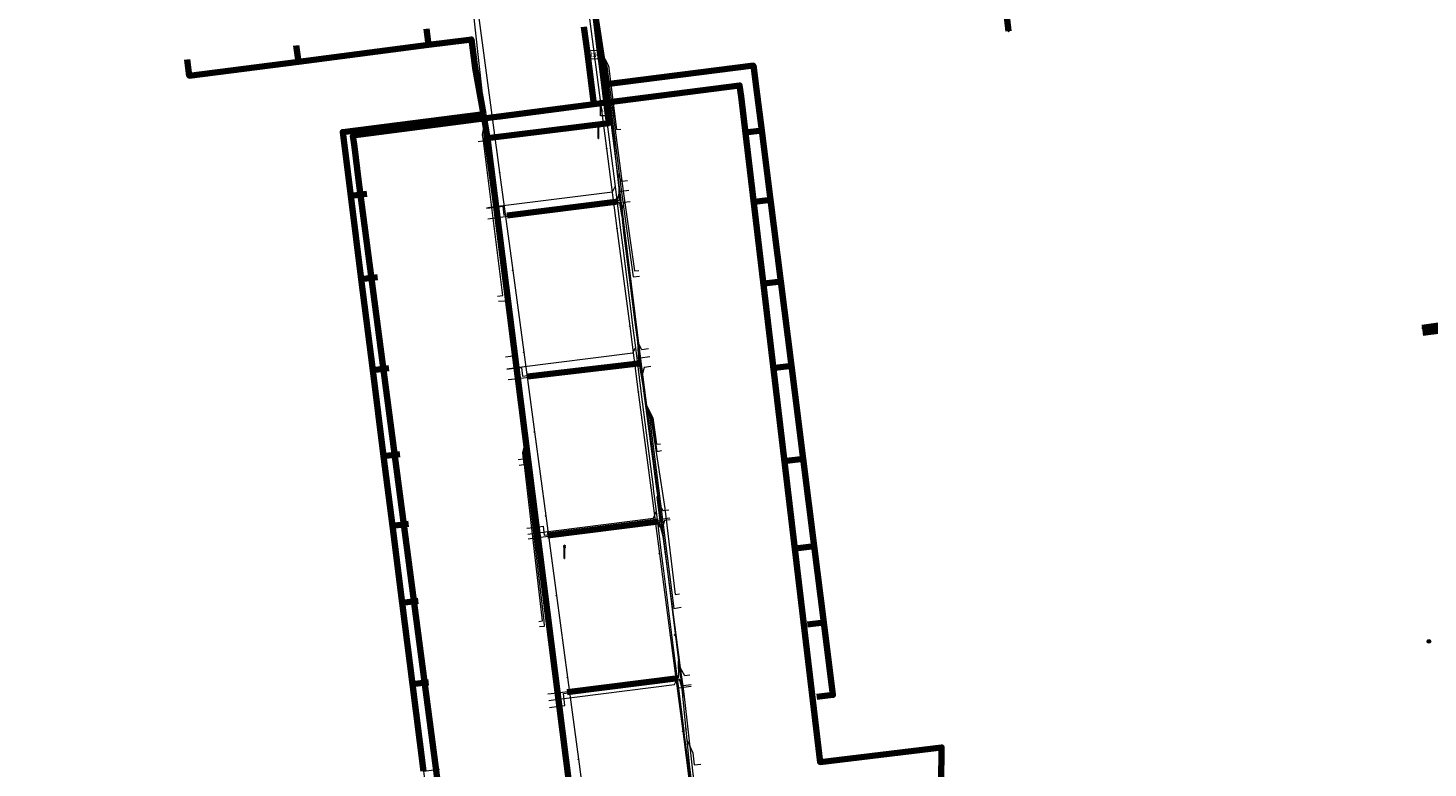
# Model space of a CAD drawing. Extents: x 152558 to 154479, y 462974 to 463683.
# Tile 73 of 256: x 152857 to 152943, y 463527 to 463573. Entities that reach past the tile are written whole.
import ezdxf
from ezdxf.enums import TextEntityAlignment as Align
from ezdxf.lldxf.tags import DXFTag

# ---------------------------------------------------------------- set-up
doc = ezdxf.new("R2010")
doc.units = 0
doc.header["$LTSCALE"] = 0.2
doc.layers.get('0').update_dxf_attribs({"linetype": 'CONTINUOUS'})
for name, color, linetype, lineweight in [('B-RO-KL-DATA_COAXIAAL_17_ZIGGO BV-G', 90, 'KL-DATA-N', 18), ('B-RO-KL-DATA_COAXIAAL_7_ZIGGO BV-G', 90, 'KL-DATA-N', 18), ('B-RO-KL-DATA_HULPSTUK_KPN BV-S', 90, 'CONTINUOUS', 25), ('B-RO-KL-DATA_HULPSTUK_REGGEFIBER OPERATOR BV-S', 90, 'CONTINUOUS', 25), ('B-RO-KL-DATA_HULPSTUK_ZIGGO BV-S', 90, 'CONTINUOUS', 25), ('B-RO-KL-DATA_KABELBED_KPN BV-G', 90, 'CONTINUOUS', 100), ('B-RO-KL-DATA_KABELBED_ZIGGO BV-G', 90, 'CONTINUOUS', 100), ('B-RO-KL-DATA_MANTELBUIS_PVC_KPN BV-G', 90, 'CONTINUOUS', 100), ('B-RO-KL-DATA_REGGEFIBER OPERATOR BV-G', 90, 'KL-DATA-N', 18), ('B-RO-KL-ET_LS_400 V_STEDIN NETBEHEER BV-G', 190, 'KL-LS-N', 18), ('B-RO-KL-ET_LS_GEMEENTE AMERSFOORT-S', 190, 'CONTINUOUS', 25), ('B-RO-KL-GAS_LD_KOPER_28_0.1 BAR_STEDIN NETBEHEER BV-G', 50, 'KL-GAS-LD-N', 18), ('B-RO-KL-GAS_LD_MANTELBUIS_PVC_STEDIN NETBEHEER BV-G', 50, 'CONTINUOUS', 100), ('B-RO-KL-GAS_LD_PE_32_0.1 BAR_STEDIN NETBEHEER BV-G', 50, 'KL-GAS-LD-N', 18), ('B-RO-KL-GAS_LD_PVC_63_0.1 BAR_STEDIN NETBEHEER BV-G', 50, 'KL-GAS-LD-N', 18), ('B-RO-KL-WATER_100_VITENS-G', 170, 'KL-WATER-N', 18), ('B-RO-KL-WATER_HULPSTUK_VITENS-S', 170, 'CONTINUOUS', 25), ('B-RO-KL-WATER_VITENS-S', 170, 'CONTINUOUS', 25)]:
    doc.layers.add(name, color=color, linetype=linetype, lineweight=lineweight)
doc.styles.add('NLCS-ISO', font='NLCS-ISO.ttf')
tags = doc.linetypes.add('KL-DATA-N', pattern='A,4,-1,[101,NLCS.SHX,S=0.5,R=0,X=0,Y=0],-1,4,-1,["D",Standard,S=1,R=0,X=-0.25,Y=-0.5],-1.5', length=12.5).pattern_tags.tags
tags[18] = DXFTag(74, 10)
tags = doc.linetypes.add('KL-GAS-LD-N', pattern='A,4,-1,[69,NLCS.SHX,S=0.5,R=0,X=0,Y=0],-1,4,-1,["L",Standard,S=1,R=0,X=0.25,Y=-0.5],-2', length=13).pattern_tags.tags
tags[18] = DXFTag(74, 10)
tags = doc.linetypes.add('KL-LS-N', pattern='A,4,-1,[103,NLCS.SHX,S=0.75,R=0,X=0,Y=0],-1,4,-1,["L",Standard,S=1,R=0,X=0,Y=-0.5],-2', length=13).pattern_tags.tags
tags[18] = DXFTag(74, 10)
doc.linetypes.add('KL-WATER-N', pattern='A,7,-0.5,[168,NLCS.SHX,S=0.75,R=0,X=0.75,Y=0],-2', length=9.5)

# ---------------------------------------------------------------- blocks, each defined once
blk = doc.blocks.new('SKL-WTB_HULP_KAST-SO')
at = {"color": 0, "linetype": 'ByBlock', "lineweight": 18}
for points in [[(-2, 2), (2, 2), (2, 1.68), (-2, 1.68)], [(-2, 1.52), (2, 1.52), (2, -2), (-2, -2)]]:
    blk.add_lwpolyline(points, close=True, dxfattribs=at)
at = {"color": 0, "linetype": 'ByBlock', "lineweight": 18, "style": 'NLCS-ISO'}
blk.add_text('kast', height=1.5, dxfattribs=at).set_placement((0, 0), align=Align.MIDDLE_CENTER)
at = {"color": 0, "linetype": 'ByBlock', "lineweight": 18, "style": 'NLCS-ISO', "flags": 1}
for tag, p in [('TYPE', (2.5, 0)), ('OMSCHRIJVING', (2.5, -3)), ('LABEL', (2.5, -1.5))]:
    blk.add_attdef(tag, p, '', height=1, dxfattribs=at)
blk = doc.blocks.new('SKL-WTB_HULP_OVERIG-SO')
at = {"color": 0, "linetype": 'ByBlock', "lineweight": 18}
for points in [[(-0.14, 0.14), (0.14, -0.14)], [(0.14, 0.14), (-0.14, -0.14)]]:
    blk.add_lwpolyline(points, dxfattribs=at)
at = {"color": 0, "linetype": 'ByBlock', "lineweight": 18, "style": 'NLCS-ISO', "flags": 1}
for tag, p in [('TYPE', (1.5, 0)), ('OMSCHRIJVING', (1.5, -3)), ('LABEL', (1.5, -1.5))]:
    blk.add_attdef(tag, p, '', height=1, dxfattribs=at)
blk = doc.blocks.new('SKL-WATER_BRANDKRAAN_BRANDPUT-SO')
at = {"color": 0, "linetype": 'ByBlock', "lineweight": 18}
blk.add_ellipse((0, 0), major_axis=(2.5, 0), ratio=0.54, dxfattribs=at)
at = {"color": 0, "linetype": 'ByBlock', "lineweight": 18, "style": 'NLCS-ISO'}
blk.add_text('bk', height=1.5, dxfattribs=at).set_placement((0.16, 0), align=Align.MIDDLE_CENTER)
blk = doc.blocks.new('SKL-WTB_HULP_MOF-SO')
at = {"linetype": 'ByBlock', "lineweight": 18}
h = blk.add_hatch(color=0, dxfattribs=at)
h.dxf.hatch_style = 1
h.paths.add_polyline_path([(-0.5625, 0, 1), (0.5625, 0, 1)])
at = {"color": 0, "linetype": 'ByBlock', "lineweight": 18}
blk.add_circle((0, 0), 0.5625, dxfattribs=at)
at = {"color": 0, "linetype": 'ByBlock', "lineweight": 18, "style": 'NLCS-ISO', "flags": 1}
for tag, p in [('TYPE', (1.5, 0)), ('OMSCHRIJVING', (1.5, -3)), ('LABEL', (1.5, -1.5))]:
    blk.add_attdef(tag, p, '', height=1, dxfattribs=at)
blk = doc.blocks.new('SKL-ET_LS_MAST-SO')
for p, q in [((-0.05, 2.07), (0.05, 2.07)), ((-0.05, -2), (0.05, -2))]:
    blk.add_line(p, q)
for points in [[(-0.18, 1.76), (-0.22, 1.76), (-0.22, 1.84), (-0.18, 1.84), (-0.18, 1.79)], [(-0.18, 1.49), (-0.22, 1.49), (-0.22, 1.57), (-0.18, 1.57), (-0.18, 1.52)], [(-0.18, 1.79), (-0.05, 1.79)], [(-0.18, 1.76), (-0.05, 1.76)], [(-0.18, 1.52), (-0.05, 1.52)], [(-0.18, 1.49), (-0.05, 1.49)], [(-0.05, -2), (-0.05, 2.07)], [(0.05, -2), (0.05, 2.07)], [(0.18, 1.92), (0.05, 1.92)], [(0.18, 1.89), (0.05, 1.89)], [(0.18, 1.66), (0.05, 1.66)], [(0.18, 1.63), (0.05, 1.63)], [(0.18, 1.39), (0.05, 1.39)], [(0.18, 1.36), (0.05, 1.36)], [(0.18, 1.89), (0.22, 1.89), (0.22, 1.97), (0.18, 1.97), (0.18, 1.92)], [(0.18, 1.63), (0.22, 1.63), (0.22, 1.71), (0.18, 1.71), (0.18, 1.66)], [(0.18, 1.36), (0.22, 1.36), (0.22, 1.44), (0.18, 1.44), (0.18, 1.39)]]:
    blk.add_lwpolyline(points)

msp = doc.modelspace()

# ---------------------------------------------------------------- linework, layer by layer
at = {"layer": 'B-RO-KL-DATA_COAXIAAL_17_ZIGGO BV-G', "flags": 128}
for points in [[(152892.236, 463567.786), (152892.055, 463569.326), (152891.817, 463571.349), (152890.856, 463578.747), (152897.403, 463579.597), (152908.348, 463581.018), (152916.343, 463582.056), (152923.355, 463582.967), (152930.367, 463583.878), (152930.383, 463583.88), (152936.523, 463584.677), (152942.551, 463585.46), (152942.61, 463585.468), (152949.562, 463586.37), (152953.918, 463586.936), (152954.677, 463581.085), (152955.029, 463578.377), (152956.054, 463573.33), (152956.515, 463569.658), (152956.679, 463568.348), (152956.789, 463567.475)], [(152856.538, 463488.136), (152861.668, 463486.593), (152868.565, 463484.519), (152872.221, 463483.419), (152880.05, 463481.064), (152880.627, 463480.95), (152881.215, 463480.952), (152881.791, 463481.068), (152882.334, 463481.294), (152882.822, 463481.622), (152883.114, 463481.916), (152883.237, 463482.039), (152883.563, 463482.529), (152883.787, 463483.074), (152884.565, 463485.66), (152885.051, 463487.276), (152886.265, 463491.311), (152887.428, 463495.18), (152888.878, 463500), (152888.939, 463500), (152889.112, 463500.534), (152891.541, 463508.017), (152892.007, 463509.453), (152891.801, 463511.082), (152891.503, 463513.442), (152891.056, 463516.989), (152890.867, 463518.488), (152890.544, 463521.05), (152890.246, 463523.41), (152889.718, 463527.595), (152889.081, 463532.641), (152888.444, 463537.687), (152887.823, 463542.609), (152887.171, 463547.779), (152886.55, 463552.7), (152885.913, 463557.746), (152885.152, 463563.776), (152884.87, 463566.009), (152889.399, 463566.573), (152892.34, 463566.944), (152892.265, 463567.538), (152892.236, 463567.786)]]:
    msp.add_lwpolyline(points, dxfattribs=at)
at = {"layer": 'B-RO-KL-DATA_COAXIAAL_7_ZIGGO BV-G', "flags": 128}
for points in [[(152892.236, 463567.786), (152892.055, 463569.326), (152891.817, 463571.349), (152890.856, 463578.747), (152897.403, 463579.597), (152908.348, 463581.018), (152916.343, 463582.056), (152923.355, 463582.967), (152923.432, 463582.372)], [(152892.236, 463567.786), (152892.055, 463569.326), (152891.817, 463571.349), (152890.856, 463578.747), (152897.403, 463579.597), (152908.348, 463581.018), (152916.343, 463582.056), (152916.421, 463581.462)], [(152892.236, 463567.786), (152892.055, 463569.326), (152891.817, 463571.349), (152890.856, 463578.747), (152897.403, 463579.597), (152908.348, 463581.018), (152908.426, 463580.423)], [(152892.236, 463567.786), (152892.055, 463569.326), (152891.817, 463571.349), (152890.856, 463578.747), (152897.403, 463579.597), (152897.48, 463579.002)], [(152881.107, 463572.752), (152881.235, 463571.76), (152883.571, 463572.061), (152883.869, 463572.099), (152884.095, 463570.346), (152884.624, 463567.49), (152884.807, 463566.505), (152884.87, 463566.009), (152889.399, 463566.573), (152892.34, 463566.944), (152892.265, 463567.538), (152892.236, 463567.786)], [(152866.35, 463570.852), (152866.478, 463569.86), (152873.207, 463570.726), (152881.235, 463571.76), (152883.571, 463572.061), (152883.869, 463572.099), (152884.095, 463570.346), (152884.624, 463567.49), (152884.807, 463566.505), (152884.87, 463566.009), (152889.399, 463566.573), (152892.34, 463566.944), (152892.265, 463567.538), (152892.236, 463567.786)], [(152873.08, 463571.719), (152873.207, 463570.726), (152881.235, 463571.76), (152883.571, 463572.061), (152883.869, 463572.099), (152884.095, 463570.346), (152884.624, 463567.49), (152884.807, 463566.505), (152884.87, 463566.009), (152889.399, 463566.573), (152892.34, 463566.944), (152892.265, 463567.538), (152892.236, 463567.786)], [(152892.236, 463567.786), (152892.055, 463569.326), (152901.263, 463570.488), (152901.49, 463568.697), (152901.768, 463566.492), (152902.308, 463562.209), (152902.943, 463557.177), (152903.598, 463551.985), (152904.321, 463546.249), (152905, 463540.867), (152905.592, 463536.175), (152906.155, 463531.707), (152905.163, 463531.582)], [(152892.236, 463567.786), (152892.055, 463569.326), (152901.263, 463570.488), (152901.49, 463568.697), (152901.768, 463566.492), (152902.308, 463562.209), (152902.943, 463557.177), (152903.598, 463551.985), (152904.321, 463546.249), (152905, 463540.867), (152905.592, 463536.175), (152904.6, 463536.05)], [(152892.236, 463567.786), (152892.055, 463569.326), (152901.263, 463570.488), (152901.49, 463568.697), (152901.768, 463566.492), (152902.308, 463562.209), (152902.943, 463557.177), (152903.598, 463551.985), (152904.321, 463546.249), (152905, 463540.867), (152904.008, 463540.742)], [(152892.236, 463567.786), (152892.055, 463569.326), (152901.263, 463570.488), (152901.49, 463568.697), (152901.768, 463566.492), (152902.308, 463562.209), (152902.943, 463557.177), (152903.598, 463551.985), (152904.321, 463546.249), (152903.329, 463546.124)], [(152892.236, 463567.786), (152892.055, 463569.326), (152901.263, 463570.488), (152901.49, 463568.697), (152901.768, 463566.492), (152902.308, 463562.209), (152902.943, 463557.177), (152903.598, 463551.985), (152902.606, 463551.86)], [(152892.236, 463567.786), (152892.055, 463569.326), (152901.263, 463570.488), (152901.49, 463568.697), (152901.768, 463566.492), (152902.308, 463562.209), (152902.943, 463557.177), (152901.951, 463557.052)], [(152901.316, 463562.084), (152902.308, 463562.209), (152901.768, 463566.492), (152901.49, 463568.697), (152901.263, 463570.488), (152892.055, 463569.326), (152892.236, 463567.786)], [(152900.776, 463566.367), (152901.768, 463566.492), (152901.49, 463568.697), (152901.263, 463570.488), (152892.055, 463569.326), (152892.236, 463567.786)], [(152892.236, 463567.786), (152892.265, 463567.538), (152892.34, 463566.944), (152889.399, 463566.573), (152884.87, 463566.009), (152884.807, 463566.505), (152884.624, 463567.49), (152875.938, 463566.394), (152876.063, 463565.402), (152876.434, 463562.46), (152877.083, 463557.321), (152877.791, 463551.714), (152878.461, 463546.408), (152879.002, 463542.12), (152879.601, 463537.377), (152880.233, 463532.37), (152880.91, 463527.009), (152881.472, 463522.56), (152882.085, 463517.702), (152882.578, 463513.803), (152883.57, 463513.928)], [(152892.236, 463567.786), (152892.265, 463567.538), (152892.34, 463566.944), (152889.399, 463566.573), (152884.87, 463566.009), (152884.807, 463566.505), (152884.624, 463567.49), (152875.938, 463566.394), (152876.063, 463565.402), (152876.434, 463562.46), (152877.083, 463557.321), (152877.791, 463551.714), (152878.461, 463546.408), (152879.002, 463542.12), (152879.601, 463537.377), (152880.233, 463532.37), (152880.91, 463527.009), (152881.472, 463522.56), (152882.085, 463517.702), (152883.078, 463517.828)], [(152892.236, 463567.786), (152892.265, 463567.538), (152892.34, 463566.944), (152889.399, 463566.573), (152884.87, 463566.009), (152884.807, 463566.505), (152884.624, 463567.49), (152875.938, 463566.394), (152876.063, 463565.402), (152876.434, 463562.46), (152877.083, 463557.321), (152877.791, 463551.714), (152878.461, 463546.408), (152879.002, 463542.12), (152879.601, 463537.377), (152880.233, 463532.37), (152880.91, 463527.009), (152881.472, 463522.56), (152882.465, 463522.685)], [(152892.236, 463567.786), (152892.265, 463567.538), (152892.34, 463566.944), (152889.399, 463566.573), (152884.87, 463566.009), (152884.807, 463566.505), (152884.624, 463567.49), (152875.938, 463566.394), (152876.063, 463565.402), (152876.434, 463562.46), (152877.083, 463557.321), (152877.791, 463551.714), (152878.461, 463546.408), (152879.002, 463542.12), (152879.601, 463537.377), (152880.233, 463532.37), (152880.91, 463527.009), (152881.904, 463527.134)], [(152892.236, 463567.786), (152892.265, 463567.538), (152892.34, 463566.944), (152889.399, 463566.573), (152884.87, 463566.009), (152884.807, 463566.505), (152884.624, 463567.49), (152875.938, 463566.394), (152876.063, 463565.402), (152876.434, 463562.46), (152877.083, 463557.321), (152877.791, 463551.714), (152878.461, 463546.408), (152879.002, 463542.12), (152879.601, 463537.377), (152880.233, 463532.37), (152881.228, 463532.495)], [(152892.236, 463567.786), (152892.265, 463567.538), (152892.34, 463566.944), (152889.399, 463566.573), (152884.87, 463566.009), (152884.807, 463566.505), (152884.624, 463567.49), (152875.938, 463566.394), (152876.063, 463565.402), (152876.434, 463562.46), (152877.083, 463557.321), (152877.791, 463551.714), (152878.461, 463546.408), (152879.002, 463542.12), (152879.601, 463537.377), (152880.596, 463537.503)], [(152892.236, 463567.786), (152892.265, 463567.538), (152892.34, 463566.944), (152889.399, 463566.573), (152884.87, 463566.009), (152884.807, 463566.505), (152884.624, 463567.49), (152875.938, 463566.394), (152876.063, 463565.402), (152876.434, 463562.46), (152877.083, 463557.321), (152877.791, 463551.714), (152878.461, 463546.408), (152879.002, 463542.12), (152879.998, 463542.246)], [(152892.236, 463567.786), (152892.265, 463567.538), (152892.34, 463566.944), (152889.399, 463566.573), (152884.87, 463566.009), (152884.807, 463566.505), (152884.624, 463567.49), (152875.938, 463566.394), (152876.063, 463565.402), (152876.434, 463562.46), (152877.083, 463557.321), (152877.791, 463551.714), (152878.461, 463546.408), (152879.457, 463546.533)], [(152892.236, 463567.786), (152892.265, 463567.538), (152892.34, 463566.944), (152889.399, 463566.573), (152884.87, 463566.009), (152884.807, 463566.505), (152884.624, 463567.49), (152875.938, 463566.394), (152876.063, 463565.402), (152876.434, 463562.46), (152877.083, 463557.321), (152877.791, 463551.714), (152878.788, 463551.84)], [(152892.236, 463567.786), (152892.265, 463567.538), (152892.34, 463566.944), (152889.399, 463566.573), (152884.87, 463566.009), (152884.807, 463566.505), (152884.624, 463567.49), (152875.938, 463566.394), (152876.063, 463565.402), (152876.434, 463562.46), (152877.433, 463562.586)], [(152892.236, 463567.786), (152892.265, 463567.538), (152892.34, 463566.944), (152889.399, 463566.573), (152884.87, 463566.009), (152884.807, 463566.505), (152884.624, 463567.49), (152875.938, 463566.394), (152876.063, 463565.402), (152876.434, 463562.46), (152877.083, 463557.321), (152878.081, 463557.447)], [(152942.523, 463554.018), (152946.489, 463554.54), (152947.003, 463550.63), (152948.59, 463550.839), (152948.493, 463551.579), (152958.617, 463552.911), (152957.5, 463561.807), (152957.239, 463563.89), (152957.082, 463565.14), (152956.789, 463567.475)]]:
    msp.add_lwpolyline(points, dxfattribs=at)
at = {"layer": 'B-RO-KL-DATA_KABELBED_KPN BV-G', "flags": 128}
for points in [[(152916.752, 463574.591), (152916.991, 463572.605)], [(152890.81, 463572.882), (152891.023, 463571.245), (152891.43, 463568.103)], [(152891.43, 463568.102), (152900.407, 463569.27), (152900.496, 463568.576)], [(152905.307, 463528.066), (152900.496, 463568.576)], [(152876.658, 463565.477), (152876.57, 463566.171), (152891.43, 463568.102)], [(152891.43, 463568.102), (152885.48, 463567.328)], [(152876.658, 463565.477), (152876.913, 463563.452), (152882.667, 463519.721)], [(152948.64, 463551.027), (152948.59, 463551.409), (152948.107, 463555.117), (152942.484, 463554.318)], [(152912.839, 463526.235), (152912.856, 463528.467), (152905.369, 463527.569), (152905.307, 463528.066)]]:
    msp.add_lwpolyline(points, dxfattribs=at)
at = {"layer": 'B-RO-KL-DATA_KABELBED_ZIGGO BV-G', "flags": 128}
for points in [[(152897.403, 463579.597), (152890.856, 463578.747), (152892.055, 463569.326)], [(152881.107, 463572.752), (152881.235, 463571.76)], [(152883.571, 463572.061), (152881.235, 463571.76)], [(152883.571, 463572.061), (152883.869, 463572.099), (152884.095, 463570.346), (152884.624, 463567.49)], [(152873.08, 463571.719), (152873.207, 463570.726)], [(152881.235, 463571.76), (152873.207, 463570.726)], [(152866.35, 463570.852), (152866.478, 463569.86), (152873.207, 463570.726)], [(152901.49, 463568.697), (152901.263, 463570.488), (152892.055, 463569.326)], [(152892.236, 463567.786), (152892.055, 463569.326)], [(152901.49, 463568.697), (152901.768, 463566.492)], [(152884.87, 463566.009), (152892.34, 463566.944), (152892.236, 463567.786)], [(152876.063, 463565.402), (152875.938, 463566.394), (152884.624, 463567.49)], [(152884.624, 463567.49), (152884.87, 463566.009)], [(152884.87, 463566.009), (152892.007, 463509.453), (152888.939, 463500), (152888.878, 463500), (152886.265, 463491.311)], [(152900.776, 463566.367), (152901.768, 463566.492)], [(152901.768, 463566.492), (152902.308, 463562.209)], [(152876.063, 463565.402), (152876.434, 463562.46)], [(152876.434, 463562.46), (152877.433, 463562.586)], [(152876.434, 463562.46), (152877.083, 463557.321)], [(152901.316, 463562.084), (152902.308, 463562.209)], [(152902.308, 463562.209), (152902.943, 463557.177)], [(152877.083, 463557.321), (152878.081, 463557.447)], [(152877.083, 463557.321), (152877.791, 463551.714)], [(152901.951, 463557.052), (152902.943, 463557.177)], [(152902.943, 463557.177), (152903.598, 463551.985)], [(152942.523, 463554.018), (152946.489, 463554.54), (152947.003, 463550.63), (152948.59, 463550.839)], [(152902.606, 463551.86), (152903.598, 463551.985)], [(152903.598, 463551.985), (152904.321, 463546.249)], [(152877.791, 463551.714), (152878.788, 463551.84)], [(152877.791, 463551.714), (152878.461, 463546.408)], [(152878.461, 463546.408), (152879.457, 463546.533)], [(152878.461, 463546.408), (152879.002, 463542.12)], [(152903.329, 463546.124), (152904.321, 463546.249)], [(152904.321, 463546.249), (152905, 463540.867)], [(152879.002, 463542.12), (152879.998, 463542.246)], [(152879.002, 463542.12), (152879.601, 463537.377)], [(152904.008, 463540.742), (152905, 463540.867)], [(152905, 463540.867), (152905.592, 463536.175)], [(152879.601, 463537.377), (152880.596, 463537.503)], [(152879.601, 463537.377), (152880.233, 463532.37)], [(152904.6, 463536.05), (152905.592, 463536.175)], [(152905.592, 463536.175), (152906.155, 463531.707), (152905.163, 463531.582)], [(152880.233, 463532.37), (152881.228, 463532.495)], [(152880.233, 463532.37), (152880.91, 463527.009)]]:
    msp.add_lwpolyline(points, dxfattribs=at)
at = {"layer": 'B-RO-KL-DATA_MANTELBUIS_PVC_KPN BV-G', "flags": 128}
msp.add_lwpolyline([(152891.43, 463568.102), (152885.48, 463567.328)], dxfattribs=at)
at = {"layer": 'B-RO-KL-DATA_REGGEFIBER OPERATOR BV-G', "flags": 128}
for points in [[(152890.884, 463579.211), (152891.418, 463575.077), (152891.952, 463570.943), (152892.49, 463566.809), (152893.028, 463562.676), (152894.167, 463553.351), (152895.493, 463543.152), (152896.799, 463532.496), (152897.299, 463527.443), (152898.838, 463515.025), (152899.344, 463511.619), (152898.565, 463505.366), (152898.077, 463503.661), (152896.087, 463497.206), (152895.72, 463495.898), (152892.856, 463486.53), (152891.183, 463480.61)], [(152883.504, 463578.111), (152884.712, 463567.054), (152884.818, 463565.881)], [(152891.913, 463571.247), (152892.15, 463570.439), (152893.135, 463562.682), (152893.854, 463557.467), (152894.234, 463557.52)], [(152891.913, 463571.247), (152892.219, 463570.441), (152893.224, 463562.758), (152893.922, 463557.832), (152894.19, 463557.865)], [(152891.913, 463571.247), (152892.317, 463570.465), (152892.828, 463566.541), (152893.093, 463566.575)], [(152885.492, 463556.279), (152885.819, 463556.318), (152884.612, 463565.842), (152884.554, 463566.238), (152884.712, 463567.054)], [(152884.712, 463567.054), (152884.634, 463566.253), (152884.686, 463565.814), (152885.992, 463556.368), (152886.022, 463555.966), (152885.535, 463555.941)], [(152884.287, 463565.819), (152884.818, 463565.881)], [(152884.818, 463565.881), (152884.82, 463565.86), (152886.117, 463556.358), (152886.163, 463555.999), (152886.585, 463552.618)], [(152885.965, 463552.54), (152886.585, 463552.618)], [(152886.585, 463552.618), (152887.226, 463547.49), (152887.36, 463546.28), (152887.404, 463545.856), (152888.551, 463536.308), (152888.636, 463535.923), (152889.719, 463527.1), (152889.825, 463526.063), (152889.902, 463525.746), (152891.136, 463515.545), (152891.146, 463515.313), (152891.383, 463513.959)], [(152894.659, 463549.565), (152894.86, 463548.792), (152896.361, 463537.037), (152896.807, 463537.103)], [(152894.659, 463549.565), (152894.938, 463548.772), (152895.791, 463543.189), (152896.44, 463537.9), (152896.702, 463537.933)], [(152894.659, 463549.565), (152895.001, 463548.761), (152895.302, 463546.701), (152895.59, 463546.756)], [(152894.659, 463549.565), (152895.064, 463548.783), (152895.276, 463547.154), (152895.536, 463547.187)], [(152887.226, 463547.49), (152887.019, 463546.63), (152887.063, 463546.239), (152886.766, 463546.198)], [(152887.226, 463547.49), (152887.056, 463546.667), (152887.071, 463546.471), (152887.084, 463546.275), (152887.095, 463546.079), (152887.106, 463545.883), (152886.809, 463545.849)], [(152888.024, 463536.233), (152888.254, 463536.266), (152887.115, 463546.243), (152887.079, 463546.666), (152887.226, 463547.49)], [(152887.226, 463547.49), (152887.118, 463546.658), (152887.164, 463546.233), (152888.334, 463536.266), (152888.366, 463535.924), (152888.067, 463535.895)], [(152897.15, 463528.943), (152897.531, 463528.143), (152897.606, 463527.385), (152898.026, 463527.434)]]:
    msp.add_lwpolyline(points, dxfattribs=at)
at = {"layer": 'B-RO-KL-ET_LS_400 V_STEDIN NETBEHEER BV-G', "flags": 128}
for points in [[(152890.814, 463577.532), (152890.918, 463577.122), (152891.619, 463571.323), (152892.165, 463567.526), (152892.428, 463565.442), (152892.43, 463565.424), (152892.732, 463563.034), (152892.838, 463562.189), (152893.051, 463560.502), (152893.189, 463559.412), (152893.701, 463555.35), (152893.812, 463554.472), (152893.985, 463553.099), (152894.132, 463551.933), (152894.322, 463550.428), (152894.324, 463550.41), (152895.069, 463544.504), (152895.082, 463544.397), (152895.256, 463543.016), (152895.384, 463542.002), (152895.581, 463540.443), (152895.719, 463539.352), (152896.216, 463535.415), (152896.218, 463535.397), (152896.562, 463532.673), (152896.631, 463532.125), (152896.963, 463529.491), (152896.976, 463529.384), (152897.27, 463527.057), (152897.557, 463525.192), (152897.642, 463524.64), (152897.989, 463522.39), (152898.083, 463521.78), (152898.395, 463519.755), (152898.708, 463517.723), (152898.998, 463515.84), (152898.994, 463515.547), (152898.973, 463513.993), (152898.961, 463513.108), (152898.958, 463512.854), (152898.951, 463512.314), (152898.931, 463510.85), (152898.8, 463508.449), (152898.635, 463505.448), (152898.624, 463505.243), (152897.04, 463499.699), (152896.536, 463498.078), (152894.94, 463492.952), (152894.41, 463491.248), (152894.113, 463490.293), (152893.345, 463487.826), (152891.838, 463482.984), (152891.343, 463481.392), (152890.974, 463480.206), (152890.941, 463480.061), (152890.933, 463479.911), (152890.952, 463479.762), (152890.997, 463479.619), (152891.067, 463479.486), (152891.159, 463479.367), (152891.27, 463479.267), (152891.398, 463479.187), (152891.537, 463479.131), (152892.584, 463478.947), (152892.786, 463479.693)], [(152885.004, 463561.756), (152892.571, 463562.711), (152892.732, 463563.034)], [(152893.569, 463562.785), (152892.974, 463562.71), (152892.858, 463562.192), (152892.838, 463562.189)], [(152884.805, 463561.731), (152885.004, 463561.756)], [(152886.654, 463551.872), (152893.824, 463552.777), (152893.985, 463553.099)], [(152894.863, 463552.529), (152894.268, 463552.454), (152894.152, 463551.936), (152894.132, 463551.933)], [(152886.059, 463551.797), (152886.654, 463551.872)], [(152887.641, 463541.652), (152895.108, 463542.594), (152895.256, 463543.016)], [(152896.116, 463542.599), (152895.52, 463542.524), (152895.404, 463542.005), (152895.384, 463542.002)], [(152887.343, 463541.615), (152887.641, 463541.652)], [(152888.935, 463531.407), (152896.401, 463532.35), (152896.562, 463532.673)], [(152897.425, 463532.225), (152896.631, 463532.125)], [(152888.637, 463531.369), (152888.935, 463531.407)]]:
    msp.add_lwpolyline(points, dxfattribs=at)
at = {"layer": 'B-RO-KL-GAS_LD_KOPER_28_0.1 BAR_STEDIN NETBEHEER BV-G', "flags": 128}
for points in [[(152884.81, 463561.693), (152885.405, 463561.768)], [(152884.892, 463561.048), (152885.487, 463561.123)], [(152886.061, 463551.777), (152886.657, 463551.852)], [(152886.143, 463551.132), (152886.738, 463551.207)], [(152887.298, 463541.972), (152887.894, 463542.047)], [(152887.38, 463541.327), (152887.975, 463541.402)], [(152888.584, 463531.774), (152889.18, 463531.842)], [(152888.689, 463530.93), (152889.285, 463531.007)]]:
    msp.add_lwpolyline(points, dxfattribs=at)
at = {"layer": 'B-RO-KL-GAS_LD_MANTELBUIS_PVC_STEDIN NETBEHEER BV-G', "flags": 128}
for points in [[(152886.076, 463561.248), (152892.922, 463562.11)], [(152887.327, 463551.323), (152894.179, 463552.137)], [(152888.564, 463541.526), (152895.41, 463542.384)], [(152889.783, 463531.875), (152896.623, 463532.738)]]:
    msp.add_lwpolyline(points, dxfattribs=at)
at = {"layer": 'B-RO-KL-GAS_LD_PE_32_0.1 BAR_STEDIN NETBEHEER BV-G', "flags": 128}
for points in [[(152893.494, 463563.38), (152893.139, 463563.335), (152892.887, 463563.808)], [(152885.405, 463561.768), (152885.804, 463561.818), (152885.873, 463561.273), (152892.944, 463562.165), (152892.985, 463562.19), (152893.004, 463562.243), (152892.981, 463562.927)], [(152885.487, 463561.123), (152892.978, 463562.068), (152893.013, 463562.014), (152893.129, 463561.273), (152893.161, 463561.235)], [(152893.657, 463562.09), (152893.276, 463562.042), (152893.131, 463561.519)], [(152886.657, 463551.852), (152886.958, 463551.888), (152887.023, 463551.337), (152894.182, 463552.186), (152894.203, 463552.204), (152894.147, 463553.094), (152894.164, 463553.139)], [(152894.801, 463553.025), (152894.387, 463552.973), (152894.125, 463553.443)], [(152886.738, 463551.207), (152894.185, 463552.085), (152894.218, 463552.079), (152894.451, 463550.781), (152894.466, 463550.76)], [(152894.939, 463551.934), (152894.525, 463551.881), (152894.39, 463551.36)], [(152887.894, 463542.047), (152888.291, 463542.097), (152888.359, 463541.551), (152895.503, 463542.447), (152895.327, 463543.898), (152895.36, 463543.989)], [(152896.054, 463543.095), (152895.689, 463543.049), (152895.424, 463543.518)], [(152896.129, 463542.5), (152895.769, 463542.454), (152895.637, 463541.935)], [(152887.975, 463541.402), (152895.441, 463542.343), (152895.72, 463541.314)], [(152889.18, 463531.842), (152896.669, 463532.796), (152896.64, 463533.774), (152896.707, 463533.858)], [(152897.337, 463532.92), (152897.038, 463532.882), (152896.774, 463533.352)], [(152889.285, 463531.007), (152889.635, 463531.052), (152889.542, 463531.787), (152896.684, 463532.697), (152896.986, 463531.596), (152897.008, 463531.579)], [(152897.413, 463532.324), (152896.918, 463532.262)]]:
    msp.add_lwpolyline(points, dxfattribs=at)
at = {"layer": 'B-RO-KL-GAS_LD_PVC_63_0.1 BAR_STEDIN NETBEHEER BV-G', "flags": 128}
msp.add_lwpolyline([(152889.022, 463472.4), (152890.473, 463478.053), (152890.776, 463479.363), (152891.177, 463480.709), (152892.004, 463483.482), (152893.418, 463488.225), (152893.841, 463489.643), (152894.441, 463491.655), (152894.827, 463492.949), (152896.511, 463498.595), (152896.999, 463500.233), (152897.545, 463501.762), (152898.17, 463503.218), (152898.575, 463504.449), (152898.69, 463504.947), (152898.815, 463505.487), (152898.943, 463506.039), (152899.097, 463507.141), (152899.275, 463508.413), (152899.293, 463508.741), (152899.427, 463511.223), (152899.451, 463511.971), (152899.385, 463512.492), (152899.225, 463513.757), (152899.123, 463514.546), (152898.797, 463516.849), (152898.706, 463517.492), (152898.505, 463518.916), (152898.256, 463520.892), (152897.999, 463522.952), (152897.951, 463523.373), (152897.657, 463525.941), (152897.028, 463531.431), (152897.008, 463531.579), (152896.918, 463532.262), (152896.774, 463533.352), (152896.707, 463533.858), (152896.604, 463534.635), (152895.923, 463539.777), (152895.72, 463541.314), (152895.637, 463541.935), (152895.424, 463543.518), (152895.36, 463543.989), (152895.262, 463544.716), (152894.567, 463549.969), (152894.466, 463550.76), (152894.39, 463551.36), (152894.164, 463553.139), (152894.125, 463553.443), (152893.95, 463554.823), (152893.289, 463560.032), (152893.161, 463561.235), (152893.131, 463561.519), (152892.981, 463562.927), (152892.887, 463563.808), (152892.579, 463566.714), (152892.254, 463569.771), (152890.874, 463578.945)], dxfattribs=at)
at = {"layer": 'B-RO-KL-WATER_100_VITENS-G', "flags": 128}
for points in [[(152884.173, 463574.558), (152884.305, 463573.579), (152885.608, 463563.889), (152886.419, 463557.863), (152887.097, 463552.82), (152887.757, 463547.909), (152888.453, 463542.733), (152889.114, 463537.822), (152889.792, 463532.779), (152890.47, 463527.736), (152891.034, 463523.543), (152891.695, 463518.631), (152892.373, 463513.588), (152892.728, 463510.95), (152892.943, 463510.762), (152893.158, 463510.573), (152899.627, 463510.513)], [(152890.926, 463575.125), (152891.444, 463571.161)], [(152891.444, 463571.161), (152892.201, 463565.372), (152892.844, 463560.457), (152893.632, 463554.429), (152894.163, 463550.367), (152894.935, 463544.468), (152895.466, 463540.407), (152896.126, 463535.363), (152896.898, 463529.463), (152897.513, 463524.764), (152897.952, 463521.806), (152898.554, 463517.747), (152899.425, 463511.876), (152899.627, 463510.513)]]:
    msp.add_lwpolyline(points, dxfattribs=at)

# ---------------------------------------------------------------- block references
at = {"layer": 'B-RO-KL-DATA_HULPSTUK_KPN BV-S', "xscale": 0.2, "yscale": 0.2, "zscale": 0.2}
for name, p in [('SKL-WTB_HULP_OVERIG-SO', (152916.991, 463572.605)), ('SKL-WTB_HULP_OVERIG-SO', (152900.496, 463568.576)), ('SKL-WTB_HULP_OVERIG-SO', (152900.496, 463568.576)), ('SKL-WTB_HULP_OVERIG-SO', (152891.43, 463568.103)), ('SKL-WTB_HULP_OVERIG-SO', (152891.43, 463568.102)), ('SKL-WTB_HULP_OVERIG-SO', (152891.43, 463568.102)), ('SKL-WTB_HULP_OVERIG-SO', (152876.658, 463565.477)), ('SKL-WTB_HULP_OVERIG-SO', (152876.658, 463565.477)), ('SKL-WTB_HULP_OVERIG-SO', (152942.484, 463554.318)), ('SKL-WTB_HULP_MOF-SO', (152942.9, 463535)), ('SKL-WTB_HULP_OVERIG-SO', (152905.307, 463528.066)), ('SKL-WTB_HULP_OVERIG-SO', (152905.307, 463528.066))]:
    msp.add_blockref(name, p, dxfattribs=at)
at = {"layer": 'B-RO-KL-DATA_HULPSTUK_REGGEFIBER OPERATOR BV-S', "xscale": 0.2, "yscale": 0.2, "zscale": 0.2}
for p in [(152884.819, 463565.882), (152892.7, 463565.4), (152893.3, 463560.5), (152885.9, 463557.8), (152894, 463554.5), (152886.61, 463552.62), (152894.5, 463550.4), (152887.2, 463547.8), (152895.3, 463544.5), (152887.8, 463542.6), (152895.8, 463540.5), (152888.4, 463537.6), (152896.4, 463535.4), (152889, 463532.6), (152897.1, 463529.6), (152889.7, 463527.6)]:
    msp.add_blockref('SKL-WTB_HULP_OVERIG-SO', p, dxfattribs=at)
at = {"layer": 'B-RO-KL-DATA_HULPSTUK_ZIGGO BV-S', "xscale": 0.2, "yscale": 0.2, "zscale": 0.2}
msp.add_blockref('SKL-WTB_HULP_KAST-SO', (152892.236, 463567.786), dxfattribs=at)
at = {"layer": 'B-RO-KL-ET_LS_GEMEENTE AMERSFOORT-S', "xscale": 0.2, "yscale": 0.2, "zscale": 0.2}
for p in [(152891.703, 463566.392), (152889.61, 463540.514)]:
    msp.add_blockref('SKL-ET_LS_MAST-SO', p, dxfattribs=at)
at = {"layer": 'B-RO-KL-WATER_HULPSTUK_VITENS-S', "xscale": 0.2, "yscale": 0.2, "zscale": 0.2}
for p in [(152892.201, 463565.372), (152885.608, 463563.889), (152892.844, 463560.457), (152886.419, 463557.863), (152893.632, 463554.429), (152887.097, 463552.82), (152894.163, 463550.367), (152887.757, 463547.909), (152894.935, 463544.468), (152888.453, 463542.733), (152895.466, 463540.407), (152889.114, 463537.822), (152896.126, 463535.363), (152889.792, 463532.779), (152896.898, 463529.463), (152890.47, 463527.736)]:
    msp.add_blockref('SKL-WTB_HULP_OVERIG-SO', p, dxfattribs=at)
at = {"layer": 'B-RO-KL-WATER_VITENS-S', "xscale": 0.2, "yscale": 0.2, "zscale": 0.2}
msp.add_blockref('SKL-WATER_BRANDKRAAN_BRANDPUT-SO', (152891.444, 463571.161), dxfattribs=at)

doc.saveas('drawing.dxf')
